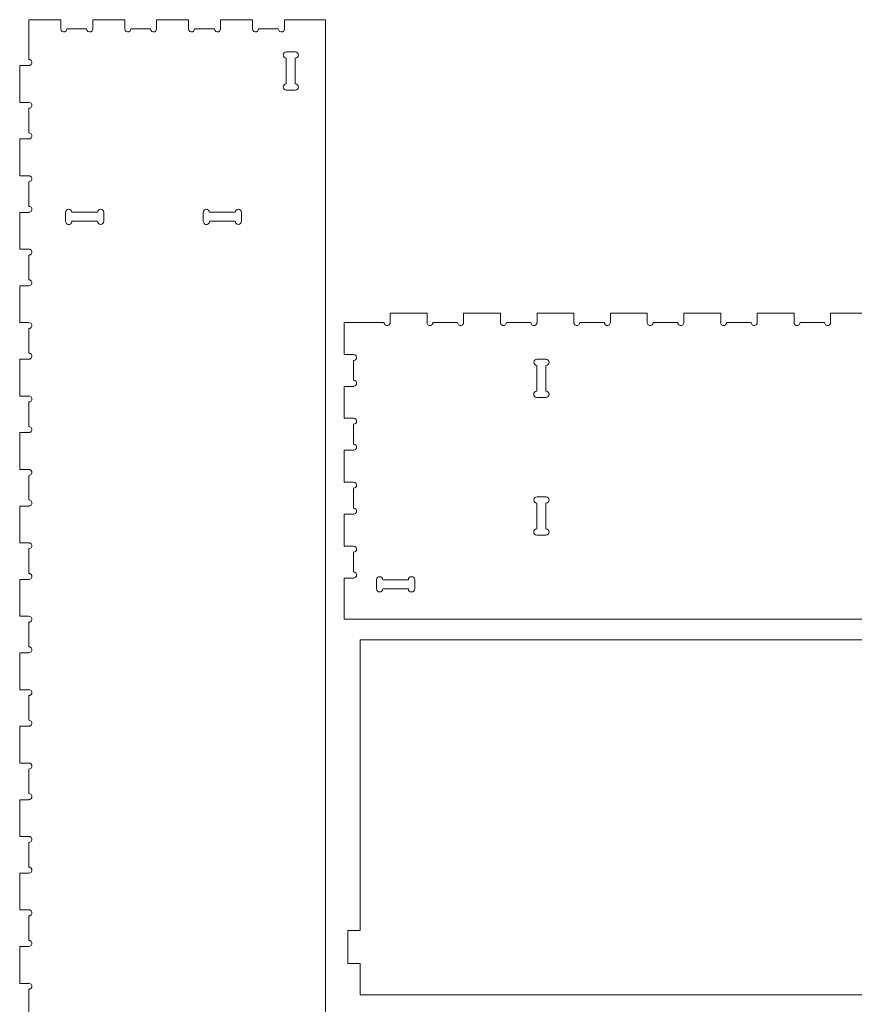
# Model space of a CAD drawing. Header units: millimetres. Extents: x 26 to 1140, y 3 to 1115.
# Tile 2 of 3: x 26 to 571, y 472 to 1115. Entities that reach past the tile are written whole.
import ezdxf

# ---------------------------------------------------------------- set-up
doc = ezdxf.new("R2010")
doc.units = ezdxf.units.MM

msp = doc.modelspace()

# ---------------------------------------------------------------- linework, layer by layer
at = {"color": 7, "linetype": 'Continuous', "lineweight": 15}
for p, q in [((31.78, 1089.28), (31.78, 1115.33)), ((31.78, 1115.33), (52.67, 1115.33)), ((52.67, 1115.33), (52.67, 1109.33)), ((73.56, 1109.33), (73.56, 1115.33)), ((73.56, 1115.33), (94.45, 1115.33)), ((94.45, 1115.33), (94.45, 1109.33)), ((115.34, 1109.33), (115.34, 1115.33)), ((115.34, 1115.33), (136.23, 1115.33)), ((136.23, 1115.33), (136.23, 1109.33)), ((157.11, 1109.33), (157.11, 1115.33)), ((157.11, 1115.33), (178, 1115.33)), ((178, 1115.33), (178, 1109.33)), ((198.89, 1109.33), (198.89, 1115.33)), ((198.89, 1115.33), (225.78, 1115.33)), ((225.78, 1115.33), (225.78, 215.33)), ((52.67, 1109.33), (52.9, 1108.4)), ((52.9, 1108.4), (53.53, 1107.68)), ((53.53, 1107.68), (54.43, 1107.34)), ((54.43, 1107.34), (55.38, 1107.46)), ((55.38, 1107.46), (56.17, 1108)), ((56.17, 1108), (56.61, 1108.85)), ((56.61, 1108.85), (56.61, 1109.33)), ((56.61, 1109.33), (69.56, 1109.33)), ((69.56, 1109.33), (69.79, 1108.4)), ((69.79, 1108.4), (70.42, 1107.68)), ((70.42, 1107.68), (71.32, 1107.34)), ((71.32, 1107.34), (72.27, 1107.46)), ((72.27, 1107.46), (73.06, 1108)), ((73.06, 1108), (73.5, 1108.85)), ((73.5, 1108.85), (73.5, 1109.33)), ((73.5, 1109.33), (73.56, 1109.33)), ((94.45, 1109.33), (94.68, 1108.4)), ((94.68, 1108.4), (95.31, 1107.68)), ((95.31, 1107.68), (96.21, 1107.34)), ((96.21, 1107.34), (97.16, 1107.46)), ((97.16, 1107.46), (97.94, 1108)), ((97.94, 1108), (98.39, 1108.85)), ((98.39, 1108.85), (98.39, 1109.33)), ((98.39, 1109.33), (111.34, 1109.33)), ((111.34, 1109.33), (111.57, 1108.4)), ((111.57, 1108.4), (112.2, 1107.68)), ((112.2, 1107.68), (113.1, 1107.34)), ((113.1, 1107.34), (114.05, 1107.46)), ((114.05, 1107.46), (114.83, 1108)), ((114.83, 1108), (115.28, 1108.85)), ((115.28, 1108.85), (115.28, 1109.33)), ((115.28, 1109.33), (115.34, 1109.33)), ((136.23, 1109.33), (136.45, 1108.4)), ((136.45, 1108.4), (137.09, 1107.68)), ((137.09, 1107.68), (137.98, 1107.34)), ((137.98, 1107.34), (138.93, 1107.46)), ((138.93, 1107.46), (139.72, 1108)), ((139.72, 1108), (140.17, 1108.85)), ((140.17, 1108.85), (140.17, 1109.33)), ((140.17, 1109.33), (153.11, 1109.33)), ((153.11, 1109.33), (153.34, 1108.4)), ((153.34, 1108.4), (153.98, 1107.68)), ((153.98, 1107.68), (154.87, 1107.34)), ((154.87, 1107.34), (155.82, 1107.46)), ((155.82, 1107.46), (156.61, 1108)), ((156.61, 1108), (157.06, 1108.85)), ((157.06, 1108.85), (157.06, 1109.33)), ((157.06, 1109.33), (157.11, 1109.33)), ((178, 1109.33), (178.23, 1108.4)), ((178.23, 1108.4), (178.87, 1107.68)), ((178.87, 1107.68), (179.76, 1107.34)), ((179.76, 1107.34), (180.71, 1107.46)), ((180.71, 1107.46), (181.5, 1108)), ((181.5, 1108), (181.94, 1108.85)), ((181.94, 1108.85), (181.94, 1109.33)), ((181.94, 1109.33), (194.89, 1109.33)), ((194.89, 1109.33), (195.12, 1108.4)), ((195.12, 1108.4), (195.76, 1107.68)), ((195.76, 1107.68), (196.65, 1107.34)), ((196.65, 1107.34), (197.6, 1107.46)), ((197.6, 1107.46), (198.39, 1108)), ((198.39, 1108), (198.83, 1108.85)), ((198.83, 1108.85), (198.83, 1109.33)), ((198.83, 1109.33), (198.89, 1109.33)), ((32.49, 1089.2), (31.78, 1089.28)), ((33.28, 1088.65), (32.49, 1089.2)), ((33.72, 1087.81), (33.28, 1088.65)), ((200.06, 1094.33), (205.96, 1094.33)), ((200.06, 1073.43), (200.06, 1090.23)), ((205.96, 1090.23), (205.96, 1073.43)), ((25.78, 1061.23), (25.78, 1085.33)), ((25.78, 1085.33), (31.78, 1085.33)), ((31.78, 1085.37), (32.49, 1085.46)), ((31.78, 1085.33), (31.78, 1085.37)), ((32.49, 1085.46), (33.28, 1086)), ((33.28, 1086), (33.72, 1086.85)), ((33.72, 1086.85), (33.72, 1087.81)), ((205.96, 1069.33), (200.06, 1069.33)), ((31.31, 1061.23), (25.78, 1061.23)), ((31.54, 1061.31), (31.31, 1061.23)), ((32.49, 1061.2), (31.54, 1061.31)), ((31.78, 1057.37), (32.49, 1057.46)), ((31.78, 1041.28), (31.78, 1057.37)), ((33.28, 1060.65), (32.49, 1061.2)), ((32.49, 1057.46), (33.28, 1058)), ((33.72, 1059.81), (33.28, 1060.65)), ((33.28, 1058), (33.72, 1058.85)), ((33.72, 1058.85), (33.72, 1059.81)), ((25.78, 1013.23), (25.78, 1037.33)), ((25.78, 1037.33), (31.78, 1037.33)), ((32.49, 1041.2), (31.78, 1041.28)), ((31.78, 1037.37), (32.49, 1037.46)), ((31.78, 1037.33), (31.78, 1037.37)), ((33.28, 1040.65), (32.49, 1041.2)), ((32.49, 1037.46), (33.28, 1038)), ((33.72, 1039.81), (33.28, 1040.65)), ((33.28, 1038), (33.72, 1038.85)), ((33.72, 1038.85), (33.72, 1039.81)), ((31.31, 1013.23), (25.78, 1013.23)), ((31.54, 1013.31), (31.31, 1013.23)), ((32.49, 1013.2), (31.54, 1013.31)), ((33.28, 1012.65), (32.49, 1013.2)), ((33.72, 1011.81), (33.28, 1012.65)), ((33.28, 1010), (33.72, 1010.85)), ((33.72, 1010.85), (33.72, 1011.81)), ((31.78, 1009.37), (32.49, 1009.46)), ((31.78, 993.28), (31.78, 1009.37)), ((32.49, 1009.46), (33.28, 1010)), ((32.49, 993.2), (31.78, 993.28)), ((33.28, 992.65), (32.49, 993.2)), ((33.72, 991.81), (33.28, 992.65)), ((33.72, 990.85), (33.72, 991.81)), ((25.78, 965.23), (25.78, 989.33)), ((25.78, 989.33), (31.78, 989.33)), ((31.78, 989.37), (32.49, 989.46)), ((31.78, 989.33), (31.78, 989.37)), ((32.49, 989.46), (33.28, 990)), ((33.28, 990), (33.72, 990.85)), ((55.78, 983.43), (55.78, 989.33)), ((59.88, 989.43), (76.68, 989.43)), ((80.78, 989.43), (80.78, 983.53)), ((145.78, 983.43), (145.78, 989.33)), ((149.88, 989.43), (166.68, 989.43)), ((170.78, 989.43), (170.78, 983.53)), ((76.68, 983.53), (59.88, 983.53)), ((166.68, 983.53), (149.88, 983.53)), ((31.31, 965.23), (25.78, 965.23)), ((31.54, 965.31), (31.31, 965.23)), ((32.49, 965.2), (31.54, 965.31)), ((31.78, 961.37), (32.49, 961.46)), ((31.78, 945.28), (31.78, 961.37)), ((33.28, 964.65), (32.49, 965.2)), ((32.49, 961.46), (33.28, 962)), ((33.72, 963.81), (33.28, 964.65)), ((33.28, 962), (33.72, 962.85)), ((33.72, 962.85), (33.72, 963.81)), ((25.78, 917.23), (25.78, 941.33)), ((25.78, 941.33), (31.78, 941.33)), ((32.49, 945.2), (31.78, 945.28)), ((31.78, 941.37), (32.49, 941.46)), ((31.78, 941.33), (31.78, 941.37)), ((33.28, 944.65), (32.49, 945.2)), ((32.49, 941.46), (33.28, 942)), ((33.72, 943.81), (33.28, 944.65)), ((33.28, 942), (33.72, 942.85)), ((33.72, 942.85), (33.72, 943.81)), ((268.04, 923.37), (268.04, 917.37)), ((292.14, 923.37), (268.04, 923.37)), ((292.14, 917.84), (292.14, 923.37)), ((316.04, 923.37), (316.04, 917.37)), ((340.14, 923.37), (316.04, 923.37)), ((340.14, 917.84), (340.14, 923.37)), ((364.04, 923.37), (364.04, 917.37)), ((388.14, 923.37), (364.04, 923.37)), ((388.14, 917.84), (388.14, 923.37)), ((412.04, 923.37), (412.04, 917.37)), ((436.14, 923.37), (412.04, 923.37)), ((436.14, 917.84), (436.14, 923.37)), ((460.04, 923.37), (460.04, 917.37)), ((484.14, 923.37), (460.04, 923.37)), ((484.14, 917.84), (484.14, 923.37)), ((508.04, 923.37), (508.04, 917.37)), ((532.14, 923.37), (508.04, 923.37)), ((532.14, 917.84), (532.14, 923.37)), ((556.04, 923.37), (556.04, 917.37)), ((580.14, 923.37), (556.04, 923.37)), ((31.31, 917.23), (25.78, 917.23)), ((31.54, 917.31), (31.31, 917.23)), ((32.49, 917.2), (31.54, 917.31)), ((33.28, 916.65), (32.49, 917.2)), ((33.72, 915.81), (33.28, 916.65)), ((33.28, 914), (33.72, 914.85)), ((33.72, 914.85), (33.72, 915.81)), ((238.04, 917.37), (238.04, 896.48)), ((264.09, 917.37), (238.04, 917.37)), ((264.17, 916.66), (264.09, 917.37)), ((264.72, 915.87), (264.17, 916.66)), ((265.57, 915.43), (264.72, 915.87)), ((266.52, 915.43), (265.57, 915.43)), ((267.37, 915.87), (266.52, 915.43)), ((267.91, 916.66), (267.37, 915.87)), ((268, 917.37), (267.91, 916.66)), ((268.04, 917.37), (268, 917.37)), ((292.06, 917.61), (292.14, 917.84)), ((292.17, 916.66), (292.06, 917.61)), ((292.72, 915.87), (292.17, 916.66)), ((293.57, 915.43), (292.72, 915.87)), ((294.52, 915.43), (293.57, 915.43)), ((295.37, 915.87), (294.52, 915.43)), ((295.91, 916.66), (295.37, 915.87)), ((296, 917.37), (295.91, 916.66)), ((312.09, 917.37), (296, 917.37)), ((312.17, 916.66), (312.09, 917.37)), ((312.72, 915.87), (312.17, 916.66)), ((313.57, 915.43), (312.72, 915.87)), ((314.52, 915.43), (313.57, 915.43)), ((315.37, 915.87), (314.52, 915.43)), ((315.91, 916.66), (315.37, 915.87)), ((316, 917.37), (315.91, 916.66)), ((316.04, 917.37), (316, 917.37)), ((340.06, 917.61), (340.14, 917.84)), ((340.17, 916.66), (340.06, 917.61)), ((340.72, 915.87), (340.17, 916.66)), ((341.57, 915.43), (340.72, 915.87)), ((342.52, 915.43), (341.57, 915.43)), ((343.37, 915.87), (342.52, 915.43)), ((343.91, 916.66), (343.37, 915.87)), ((344, 917.37), (343.91, 916.66)), ((360.09, 917.37), (344, 917.37)), ((360.17, 916.66), (360.09, 917.37)), ((360.72, 915.87), (360.17, 916.66)), ((361.57, 915.43), (360.72, 915.87)), ((362.52, 915.43), (361.57, 915.43)), ((363.37, 915.87), (362.52, 915.43)), ((363.91, 916.66), (363.37, 915.87)), ((364, 917.37), (363.91, 916.66)), ((364.04, 917.37), (364, 917.37)), ((388.06, 917.61), (388.14, 917.84)), ((388.17, 916.66), (388.06, 917.61)), ((388.72, 915.87), (388.17, 916.66)), ((389.57, 915.43), (388.72, 915.87)), ((390.52, 915.43), (389.57, 915.43)), ((391.37, 915.87), (390.52, 915.43)), ((391.91, 916.66), (391.37, 915.87)), ((392, 917.37), (391.91, 916.66)), ((408.09, 917.37), (392, 917.37)), ((408.17, 916.66), (408.09, 917.37)), ((408.72, 915.87), (408.17, 916.66)), ((409.57, 915.43), (408.72, 915.87)), ((410.52, 915.43), (409.57, 915.43)), ((411.37, 915.87), (410.52, 915.43)), ((411.91, 916.66), (411.37, 915.87)), ((412, 917.37), (411.91, 916.66)), ((412.04, 917.37), (412, 917.37)), ((436.06, 917.61), (436.14, 917.84)), ((436.17, 916.66), (436.06, 917.61)), ((436.72, 915.87), (436.17, 916.66)), ((437.57, 915.43), (436.72, 915.87)), ((438.52, 915.43), (437.57, 915.43)), ((439.37, 915.87), (438.52, 915.43)), ((439.91, 916.66), (439.37, 915.87)), ((440, 917.37), (439.91, 916.66)), ((456.09, 917.37), (440, 917.37)), ((456.17, 916.66), (456.09, 917.37)), ((456.72, 915.87), (456.17, 916.66)), ((457.57, 915.43), (456.72, 915.87)), ((458.52, 915.43), (457.57, 915.43)), ((459.37, 915.87), (458.52, 915.43)), ((459.91, 916.66), (459.37, 915.87)), ((460, 917.37), (459.91, 916.66)), ((460.04, 917.37), (460, 917.37)), ((484.06, 917.61), (484.14, 917.84)), ((484.17, 916.66), (484.06, 917.61)), ((484.72, 915.87), (484.17, 916.66)), ((485.56, 915.43), (484.72, 915.87)), ((486.52, 915.43), (485.56, 915.43)), ((487.37, 915.87), (486.52, 915.43)), ((487.91, 916.66), (487.37, 915.87)), ((488, 917.37), (487.91, 916.66)), ((504.09, 917.37), (488, 917.37)), ((504.17, 916.66), (504.09, 917.37)), ((504.72, 915.87), (504.17, 916.66)), ((505.56, 915.43), (504.72, 915.87)), ((506.52, 915.43), (505.56, 915.43)), ((507.37, 915.87), (506.52, 915.43)), ((507.91, 916.66), (507.37, 915.87)), ((508, 917.37), (507.91, 916.66)), ((508.04, 917.37), (508, 917.37)), ((532.06, 917.61), (532.14, 917.84)), ((532.17, 916.66), (532.06, 917.61)), ((532.72, 915.87), (532.17, 916.66)), ((533.56, 915.43), (532.72, 915.87)), ((534.52, 915.43), (533.56, 915.43)), ((535.37, 915.87), (534.52, 915.43)), ((535.91, 916.66), (535.37, 915.87)), ((536, 917.37), (535.91, 916.66)), ((552.09, 917.37), (536, 917.37)), ((552.17, 916.66), (552.09, 917.37)), ((552.72, 915.87), (552.17, 916.66)), ((553.56, 915.43), (552.72, 915.87)), ((554.52, 915.43), (553.56, 915.43)), ((555.37, 915.87), (554.52, 915.43)), ((555.91, 916.66), (555.37, 915.87)), ((556, 917.37), (555.91, 916.66)), ((556.04, 917.37), (556, 917.37)), ((31.78, 913.37), (32.49, 913.46)), ((31.78, 897.28), (31.78, 913.37)), ((32.49, 913.46), (33.28, 914)), ((32.49, 897.2), (31.78, 897.28)), ((33.28, 896.65), (32.49, 897.2)), ((33.72, 895.81), (33.28, 896.65)), ((33.72, 894.85), (33.72, 895.81)), ((238.04, 896.48), (244.04, 896.48)), ((244.04, 896.48), (244.97, 896.25)), ((244.97, 896.25), (245.69, 895.62)), ((245.69, 895.62), (246.03, 894.72)), ((25.78, 869.23), (25.78, 893.33)), ((25.78, 893.33), (31.78, 893.33)), ((31.78, 893.37), (32.49, 893.46)), ((31.78, 893.33), (31.78, 893.37)), ((32.49, 893.46), (33.28, 894)), ((33.28, 894), (33.72, 894.85)), ((244.04, 892.54), (244.04, 879.59)), ((244.52, 892.54), (244.04, 892.54)), ((245.37, 892.98), (244.52, 892.54)), ((245.91, 893.77), (245.37, 892.98)), ((246.03, 894.72), (245.91, 893.77)), ((363.94, 889.27), (363.94, 872.47)), ((369.94, 893.37), (364.04, 893.37)), ((369.84, 872.47), (369.84, 889.27)), ((238.04, 875.59), (238.04, 854.7)), ((244.04, 875.59), (238.04, 875.59)), ((244.04, 879.59), (244.97, 879.36)), ((244.04, 875.65), (244.04, 875.59)), ((244.52, 875.65), (244.04, 875.65)), ((245.37, 876.09), (244.52, 875.65)), ((244.97, 879.36), (245.69, 878.73)), ((245.91, 876.88), (245.37, 876.09)), ((245.69, 878.73), (246.03, 877.83)), ((246.03, 877.83), (245.91, 876.88)), ((31.31, 869.23), (25.78, 869.23)), ((31.54, 869.31), (31.31, 869.23)), ((32.49, 869.2), (31.54, 869.31)), ((33.28, 868.65), (32.49, 869.2)), ((31.78, 865.37), (32.49, 865.46)), ((31.78, 849.28), (31.78, 865.37)), ((32.49, 865.46), (33.28, 866)), ((33.72, 867.81), (33.28, 868.65)), ((33.28, 866), (33.72, 866.85)), ((33.72, 866.85), (33.72, 867.81)), ((363.94, 868.37), (369.84, 868.37)), ((238.04, 854.7), (244.04, 854.7)), ((244.04, 854.7), (244.97, 854.47)), ((244.04, 850.76), (244.04, 837.81)), ((244.52, 850.76), (244.04, 850.76)), ((245.37, 851.21), (244.52, 850.76)), ((244.97, 854.47), (245.69, 853.84)), ((245.91, 851.99), (245.37, 851.21)), ((245.69, 853.84), (246.03, 852.94)), ((246.03, 852.94), (245.91, 851.99)), ((25.78, 821.23), (25.78, 845.33)), ((25.78, 845.33), (31.78, 845.33)), ((32.49, 849.2), (31.78, 849.28)), ((31.78, 845.37), (32.49, 845.46)), ((31.78, 845.33), (31.78, 845.37)), ((33.28, 848.65), (32.49, 849.2)), ((32.49, 845.46), (33.28, 846)), ((33.72, 847.81), (33.28, 848.65)), ((33.28, 846), (33.72, 846.85)), ((33.72, 846.85), (33.72, 847.81)), ((244.04, 837.81), (244.97, 837.58)), ((244.97, 837.58), (245.69, 836.95)), ((245.69, 836.95), (246.03, 836.05)), ((238.04, 833.81), (238.04, 812.92)), ((244.04, 833.81), (238.04, 833.81)), ((244.04, 833.87), (244.04, 833.81)), ((244.52, 833.87), (244.04, 833.87)), ((245.37, 834.32), (244.52, 833.87)), ((245.91, 835.1), (245.37, 834.32)), ((246.03, 836.05), (245.91, 835.1)), ((31.31, 821.23), (25.78, 821.23)), ((31.54, 821.31), (31.31, 821.23)), ((32.49, 821.2), (31.54, 821.31)), ((33.28, 820.65), (32.49, 821.2)), ((32.49, 817.46), (33.28, 818)), ((33.72, 819.81), (33.28, 820.65)), ((33.28, 818), (33.72, 818.85)), ((33.72, 818.85), (33.72, 819.81)), ((31.78, 817.37), (32.49, 817.46)), ((31.78, 801.28), (31.78, 817.37)), ((238.04, 812.92), (244.04, 812.92)), ((244.04, 812.92), (244.97, 812.7)), ((244.97, 812.7), (245.69, 812.06)), ((245.69, 812.06), (246.03, 811.17)), ((244.04, 808.98), (244.04, 796.04)), ((244.52, 808.98), (244.04, 808.98)), ((245.37, 809.43), (244.52, 808.98)), ((245.91, 810.22), (245.37, 809.43)), ((246.03, 811.17), (245.91, 810.22)), ((32.49, 801.2), (31.78, 801.28)), ((33.28, 800.65), (32.49, 801.2)), ((33.72, 799.81), (33.28, 800.65)), ((33.28, 798), (33.72, 798.85)), ((33.72, 798.85), (33.72, 799.81)), ((363.94, 799.27), (363.94, 782.47)), ((369.94, 803.37), (364.04, 803.37)), ((369.84, 782.47), (369.84, 799.27)), ((25.78, 773.23), (25.78, 797.33)), ((25.78, 797.33), (31.78, 797.33)), ((31.78, 797.37), (32.49, 797.46)), ((31.78, 797.33), (31.78, 797.37)), ((32.49, 797.46), (33.28, 798)), ((238.04, 792.04), (238.04, 771.15)), ((244.04, 792.04), (238.04, 792.04)), ((244.04, 796.04), (244.97, 795.81)), ((244.04, 792.09), (244.04, 792.04)), ((244.52, 792.09), (244.04, 792.09)), ((245.37, 792.54), (244.52, 792.09)), ((244.97, 795.81), (245.69, 795.17)), ((245.91, 793.33), (245.37, 792.54)), ((245.69, 795.17), (246.03, 794.28)), ((246.03, 794.28), (245.91, 793.33)), ((31.31, 773.23), (25.78, 773.23)), ((31.54, 773.31), (31.31, 773.23)), ((32.49, 773.2), (31.54, 773.31)), ((33.28, 772.65), (32.49, 773.2)), ((33.72, 771.81), (33.28, 772.65)), ((363.94, 778.37), (369.84, 778.37)), ((31.78, 769.37), (32.49, 769.46)), ((31.78, 753.28), (31.78, 769.37)), ((32.49, 769.46), (33.28, 770)), ((33.28, 770), (33.72, 770.85)), ((33.72, 770.85), (33.72, 771.81)), ((238.04, 771.15), (244.04, 771.15)), ((244.04, 771.15), (244.97, 770.92)), ((244.04, 767.21), (244.04, 754.26)), ((244.52, 767.21), (244.04, 767.21)), ((245.37, 767.65), (244.52, 767.21)), ((244.97, 770.92), (245.69, 770.28)), ((245.91, 768.44), (245.37, 767.65)), ((245.69, 770.28), (246.03, 769.39)), ((246.03, 769.39), (245.91, 768.44)), ((32.49, 753.2), (31.78, 753.28)), ((244.04, 754.26), (244.97, 754.03)), ((244.97, 754.03), (245.69, 753.39)), ((245.69, 753.39), (246.03, 752.5)), ((25.78, 725.23), (25.78, 749.33)), ((25.78, 749.33), (31.78, 749.33)), ((31.78, 749.37), (32.49, 749.46)), ((31.78, 749.33), (31.78, 749.37)), ((33.28, 752.65), (32.49, 753.2)), ((32.49, 749.46), (33.28, 750)), ((33.72, 751.81), (33.28, 752.65)), ((33.28, 750), (33.72, 750.85)), ((33.72, 750.85), (33.72, 751.81)), ((238.04, 750.26), (238.04, 723.37)), ((244.04, 750.26), (238.04, 750.26)), ((244.04, 750.32), (244.04, 750.26)), ((244.52, 750.32), (244.04, 750.32)), ((245.37, 750.76), (244.52, 750.32)), ((245.91, 751.55), (245.37, 750.76)), ((246.03, 752.5), (245.91, 751.55)), ((259.04, 749.09), (259.04, 743.19)), ((279.94, 749.09), (263.14, 749.09)), ((284.04, 743.19), (284.04, 749.09)), ((263.14, 743.19), (279.94, 743.19)), ((31.31, 725.23), (25.78, 725.23)), ((31.54, 725.31), (31.31, 725.23)), ((32.49, 725.2), (31.54, 725.31)), ((31.78, 721.37), (32.49, 721.46)), ((31.78, 705.28), (31.78, 721.37)), ((33.28, 724.65), (32.49, 725.2)), ((32.49, 721.46), (33.28, 722)), ((33.72, 723.81), (33.28, 724.65)), ((33.28, 722), (33.72, 722.85)), ((33.72, 722.85), (33.72, 723.81)), ((238.04, 723.37), (1138.04, 723.37)), ((248.38, 519.81), (248.38, 709.74)), ((248.38, 709.74), (1132.38, 709.74)), ((32.49, 705.2), (31.78, 705.28)), ((33.28, 704.65), (32.49, 705.2)), ((32.49, 701.46), (33.28, 702)), ((33.72, 703.81), (33.28, 704.65)), ((33.28, 702), (33.72, 702.85)), ((33.72, 702.85), (33.72, 703.81)), ((25.78, 677.23), (25.78, 701.33)), ((25.78, 701.33), (31.78, 701.33)), ((31.78, 701.37), (32.49, 701.46)), ((31.78, 701.33), (31.78, 701.37)), ((31.31, 677.23), (25.78, 677.23)), ((31.54, 677.31), (31.31, 677.23)), ((32.49, 677.2), (31.54, 677.31)), ((33.28, 676.65), (32.49, 677.2)), ((33.72, 675.81), (33.28, 676.65)), ((31.78, 673.37), (32.49, 673.46)), ((31.78, 657.28), (31.78, 673.37)), ((32.49, 673.46), (33.28, 674)), ((33.28, 674), (33.72, 674.85)), ((33.72, 674.85), (33.72, 675.81)), ((32.49, 657.2), (31.78, 657.28)), ((33.28, 656.65), (32.49, 657.2)), ((25.78, 629.23), (25.78, 653.33)), ((25.78, 653.33), (31.78, 653.33)), ((31.78, 653.37), (32.49, 653.46)), ((31.78, 653.33), (31.78, 653.37)), ((32.49, 653.46), (33.28, 654)), ((33.72, 655.81), (33.28, 656.65)), ((33.28, 654), (33.72, 654.85)), ((33.72, 654.85), (33.72, 655.81)), ((31.31, 629.23), (25.78, 629.23)), ((31.54, 629.31), (31.31, 629.23)), ((32.49, 629.2), (31.54, 629.31)), ((31.78, 625.37), (32.49, 625.46)), ((31.78, 609.28), (31.78, 625.37)), ((33.28, 628.65), (32.49, 629.2)), ((32.49, 625.46), (33.28, 626)), ((33.72, 627.81), (33.28, 628.65)), ((33.28, 626), (33.72, 626.85)), ((33.72, 626.85), (33.72, 627.81)), ((25.78, 581.23), (25.78, 605.33)), ((25.78, 605.33), (31.78, 605.33)), ((32.49, 609.2), (31.78, 609.28)), ((31.78, 605.37), (32.49, 605.46)), ((31.78, 605.33), (31.78, 605.37)), ((33.28, 608.65), (32.49, 609.2)), ((32.49, 605.46), (33.28, 606)), ((33.72, 607.81), (33.28, 608.65)), ((33.28, 606), (33.72, 606.85)), ((33.72, 606.85), (33.72, 607.81)), ((31.31, 581.23), (25.78, 581.23)), ((31.54, 581.31), (31.31, 581.23)), ((32.49, 581.2), (31.54, 581.31)), ((33.28, 580.65), (32.49, 581.2)), ((33.72, 579.81), (33.28, 580.65)), ((33.72, 578.85), (33.72, 579.81)), ((31.78, 577.37), (32.49, 577.46)), ((31.78, 561.28), (31.78, 577.37)), ((32.49, 577.46), (33.28, 578)), ((33.28, 578), (33.72, 578.85)), ((32.49, 561.2), (31.78, 561.28)), ((33.28, 560.65), (32.49, 561.2)), ((33.72, 559.81), (33.28, 560.65)), ((25.78, 533.23), (25.78, 557.33)), ((25.78, 557.33), (31.78, 557.33)), ((31.78, 557.37), (32.49, 557.46)), ((31.78, 557.33), (31.78, 557.37)), ((32.49, 557.46), (33.28, 558)), ((33.28, 558), (33.72, 558.85)), ((33.72, 558.85), (33.72, 559.81)), ((31.31, 533.23), (25.78, 533.23)), ((31.54, 533.31), (31.31, 533.23)), ((32.49, 533.2), (31.54, 533.31)), ((31.78, 529.37), (32.49, 529.46)), ((31.78, 513.28), (31.78, 529.37)), ((33.28, 532.65), (32.49, 533.2)), ((32.49, 529.46), (33.28, 530)), ((33.72, 531.81), (33.28, 532.65)), ((33.28, 530), (33.72, 530.85)), ((33.72, 530.85), (33.72, 531.81)), ((240.38, 498.18), (240.38, 519.81)), ((240.38, 519.81), (248.38, 519.81)), ((25.78, 485.23), (25.78, 509.33)), ((25.78, 509.33), (31.78, 509.33)), ((32.49, 513.2), (31.78, 513.28)), ((31.78, 509.37), (32.49, 509.46)), ((31.78, 509.33), (31.78, 509.37)), ((33.28, 512.65), (32.49, 513.2)), ((32.49, 509.46), (33.28, 510)), ((33.72, 511.81), (33.28, 512.65)), ((33.28, 510), (33.72, 510.85)), ((33.72, 510.85), (33.72, 511.81)), ((248.38, 498.18), (240.38, 498.18)), ((248.38, 477.74), (248.38, 498.18)), ((31.31, 485.23), (25.78, 485.23)), ((31.54, 485.31), (31.31, 485.23)), ((32.49, 485.2), (31.54, 485.31)), ((33.28, 484.65), (32.49, 485.2)), ((33.72, 483.81), (33.28, 484.65)), ((33.28, 482), (33.72, 482.85)), ((33.72, 482.85), (33.72, 483.81)), ((31.78, 481.37), (32.49, 481.46)), ((31.78, 465.28), (31.78, 481.37)), ((32.49, 481.46), (33.28, 482)), ((1132.38, 477.74), (248.38, 477.74))]:
    msp.add_line(p, q, dxfattribs=at)
for centre, start, end in [((200.06, 1092.28), 90, 270), ((205.96, 1092.28), 270, 90), ((200.06, 1071.38), 90, 270), ((205.96, 1071.38), 270, 90), ((78.73, 989.43), 0, 180), ((168.73, 989.43), 0, 180), ((57.83, 989.38), 1.39718, 181.39718), ((147.83, 989.38), 1.39718, 181.39718), ((57.83, 983.48), 181.39718, 1.39718), ((78.73, 983.53), 180, 0), ((147.83, 983.48), 181.39718, 1.39718), ((168.73, 983.53), 180, 0), ((363.99, 891.32), 88.60282, 268.60282), ((369.89, 891.32), 268.60282, 88.60282), ((363.94, 870.42), 90, 270), ((369.84, 870.42), 270, 90), ((363.99, 801.32), 88.60282, 268.60282), ((369.89, 801.32), 268.60282, 88.60282), ((363.94, 780.42), 90, 270), ((369.84, 780.42), 270, 90), ((261.09, 749.09), 0, 180), ((281.99, 749.09), 0, 180), ((261.09, 743.19), 180, 0), ((281.99, 743.19), 180, 0)]:
    msp.add_arc(centre, 2.05, start, end, dxfattribs=at)

doc.saveas('drawing.dxf')
